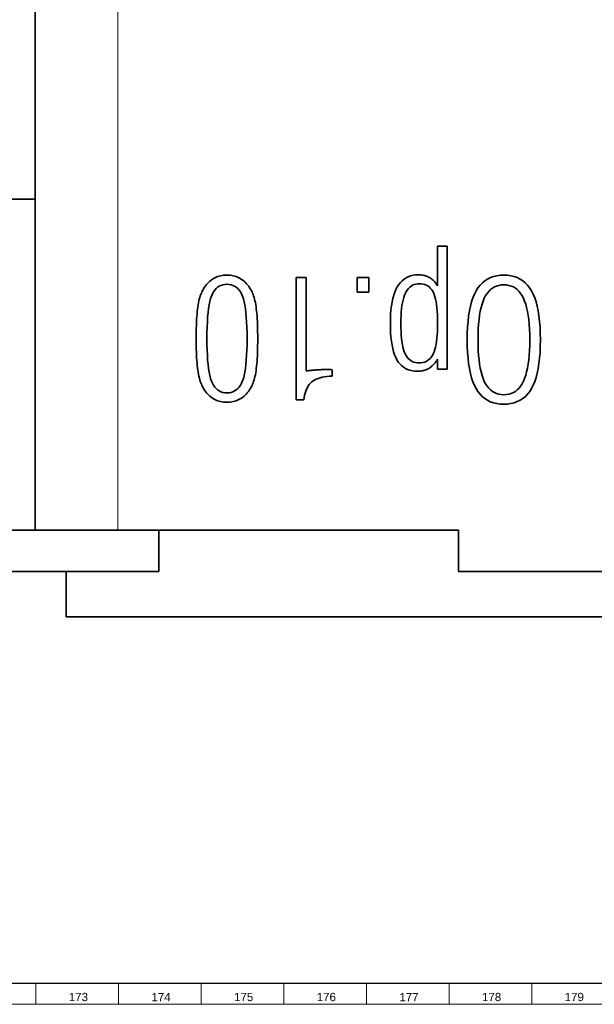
# Model space of a CAD drawing. Header units: millimetres. Extents: x -34 to 6620, y -230 to 4700.
# Tile 75 of 216: x 3446 to 3585, y 2 to 240. Entities that reach past the tile are written whole.
import ezdxf

# ---------------------------------------------------------------- set-up
doc = ezdxf.new("R2010")
doc.units = ezdxf.units.MM
doc.layers.add('1', color=7, linetype='Continuous', true_color=0xffffff)
doc.styles.add('Arial Unicode MS', font='Arial Unicode MS')

msp = doc.modelspace()

# ---------------------------------------------------------------- linework, layer by layer
at = {"layer": '1', "color": 7, "linetype": 'Continuous', "lineweight": 35}
for p, q in [((3449.811, 196.667), (3449.811, 356.667)), ((3449.811, 196.667), (3409.811, 196.667)), ((3449.811, 116.667), (3449.811, 196.667)), ((3549.58, 185.357), (3547.24, 185.357)), ((3547.24, 185.357), (3547.24, 175.743)), ((3549.58, 155.612), (3549.58, 185.357)), ((3491.566, 176.324), (3491.312, 176.033)), ((3491.832, 176.596), (3491.566, 176.324)), ((3492.109, 176.849), (3491.832, 176.596)), ((3492.397, 177.082), (3492.109, 176.849)), ((3492.696, 177.296), (3492.397, 177.082)), ((3493.005, 177.491), (3492.696, 177.296)), ((3493.325, 177.664), (3493.005, 177.491)), ((3493.655, 177.818), (3493.325, 177.664)), ((3493.995, 177.951), (3493.655, 177.818)), ((3494.345, 178.063), (3493.995, 177.951)), ((3494.704, 178.155), (3494.345, 178.063)), ((3495.074, 178.227), (3494.704, 178.155)), ((3495.454, 178.278), (3495.074, 178.227)), ((3495.844, 178.308), (3495.454, 178.278)), ((3496.244, 178.319), (3495.844, 178.308)), ((3496.644, 178.308), (3496.244, 178.319)), ((3497.034, 178.278), (3496.644, 178.308)), ((3497.414, 178.227), (3497.034, 178.278)), ((3497.784, 178.155), (3497.414, 178.227)), ((3498.144, 178.063), (3497.784, 178.155)), ((3498.494, 177.951), (3498.144, 178.063)), ((3498.833, 177.818), (3498.494, 177.951)), ((3499.163, 177.664), (3498.833, 177.818)), ((3499.483, 177.491), (3499.163, 177.664)), ((3499.793, 177.296), (3499.483, 177.491)), ((3500.092, 177.082), (3499.793, 177.296)), ((3500.381, 176.849), (3500.092, 177.082)), ((3500.66, 176.596), (3500.381, 176.849)), ((3500.928, 176.324), (3500.66, 176.596)), ((3501.186, 176.033), (3500.928, 176.324)), ((3515.432, 177.709), (3512.974, 177.709)), ((3512.974, 177.709), (3512.974, 148.161)), ((3515.451, 155.121), (3515.432, 177.709)), ((3527.797, 177.709), (3527.797, 174.171)), ((3530.569, 177.709), (3527.797, 177.709)), ((3530.569, 174.171), (3530.569, 177.709)), ((3538.221, 176.535), (3537.833, 176.041)), ((3538.645, 176.972), (3538.221, 176.535)), ((3539.102, 177.35), (3538.645, 176.972)), ((3539.595, 177.67), (3539.102, 177.35)), ((3540.123, 177.932), (3539.595, 177.67)), ((3540.685, 178.135), (3540.123, 177.932)), ((3541.282, 178.281), (3540.685, 178.135)), ((3541.914, 178.368), (3541.282, 178.281)), ((3542.581, 178.397), (3541.914, 178.368)), ((3542.369, 176.231), (3541.945, 176.162)), ((3542.817, 176.254), (3542.369, 176.231)), ((3542.888, 178.391), (3542.581, 178.397)), ((3543.275, 176.233), (3542.817, 176.254)), ((3543.186, 178.371), (3542.888, 178.391)), ((3543.477, 178.338), (3543.186, 178.371)), ((3543.707, 176.168), (3543.275, 176.233)), ((3543.759, 178.292), (3543.477, 178.338)), ((3544.033, 178.233), (3543.759, 178.292)), ((3544.3, 178.16), (3544.033, 178.233)), ((3544.558, 178.075), (3544.3, 178.16)), ((3544.808, 177.976), (3544.558, 178.075)), ((3545.05, 177.864), (3544.808, 177.976)), ((3545.284, 177.739), (3545.05, 177.864)), ((3545.511, 177.6), (3545.284, 177.739)), ((3545.73, 177.448), (3545.511, 177.6)), ((3545.943, 177.283), (3545.73, 177.448)), ((3546.149, 177.103), (3545.943, 177.283)), ((3546.348, 176.911), (3546.149, 177.103)), ((3546.54, 176.704), (3546.348, 176.911)), ((3546.726, 176.484), (3546.54, 176.704)), ((3546.904, 176.251), (3546.726, 176.484)), ((3547.076, 176.004), (3546.904, 176.251)), ((3558.057, 176.464), (3557.506, 175.897)), ((3558.656, 176.956), (3558.057, 176.464)), ((3559.304, 177.373), (3558.656, 176.956)), ((3559.999, 177.713), (3559.304, 177.373)), ((3560.743, 177.978), (3559.999, 177.713)), ((3561.534, 178.167), (3560.743, 177.978)), ((3562.374, 178.281), (3561.534, 178.167)), ((3563.263, 178.319), (3562.374, 178.281)), ((3564.147, 178.281), (3563.263, 178.319)), ((3564.983, 178.167), (3564.147, 178.281)), ((3565.772, 177.978), (3564.983, 178.167)), ((3566.513, 177.713), (3565.772, 177.978)), ((3567.207, 177.373), (3566.513, 177.713)), ((3567.852, 176.956), (3567.207, 177.373)), ((3568.45, 176.464), (3567.852, 176.956)), ((3569, 175.897), (3568.45, 176.464)), ((3490.063, 173.985), (3489.926, 173.656)), ((3490.209, 174.289), (3490.063, 173.985)), ((3490.407, 174.676), (3490.209, 174.289)), ((3490.617, 175.044), (3490.407, 174.676)), ((3490.837, 175.393), (3490.617, 175.044)), ((3491.069, 175.723), (3490.837, 175.393)), ((3491.312, 176.033), (3491.069, 175.723)), ((3493.011, 174.273), (3492.744, 173.788)), ((3493.307, 174.7), (3493.011, 174.273)), ((3493.635, 175.071), (3493.307, 174.7)), ((3493.993, 175.385), (3493.635, 175.071)), ((3494.382, 175.641), (3493.993, 175.385)), ((3494.802, 175.841), (3494.382, 175.641)), ((3495.252, 175.983), (3494.802, 175.841)), ((3495.733, 176.069), (3495.252, 175.983)), ((3496.244, 176.097), (3495.733, 176.069)), ((3496.76, 176.069), (3496.244, 176.097)), ((3497.244, 175.982), (3496.76, 176.069)), ((3497.698, 175.839), (3497.244, 175.982)), ((3498.12, 175.638), (3497.698, 175.839)), ((3498.512, 175.38), (3498.12, 175.638)), ((3498.873, 175.064), (3498.512, 175.38)), ((3499.204, 174.691), (3498.873, 175.064)), ((3499.503, 174.26), (3499.204, 174.691)), ((3499.771, 173.772), (3499.503, 174.26)), ((3501.433, 175.723), (3501.186, 176.033)), ((3501.67, 175.393), (3501.433, 175.723)), ((3501.897, 175.044), (3501.67, 175.393)), ((3502.113, 174.676), (3501.897, 175.044)), ((3502.319, 174.289), (3502.113, 174.676)), ((3502.457, 173.989), (3502.319, 174.289)), ((3502.587, 173.665), (3502.457, 173.989)), ((3527.797, 174.171), (3530.569, 174.171)), ((3536.874, 174.203), (3536.622, 173.47)), ((3537.16, 174.876), (3536.874, 174.203)), ((3537.479, 175.488), (3537.16, 174.876)), ((3537.833, 176.041), (3537.479, 175.488)), ((3539.426, 173.935), (3539.218, 173.444)), ((3539.656, 174.375), (3539.426, 173.935)), ((3539.911, 174.77), (3539.656, 174.375)), ((3540.189, 175.118), (3539.911, 174.77)), ((3540.492, 175.419), (3540.189, 175.118)), ((3540.819, 175.675), (3540.492, 175.419)), ((3541.17, 175.883), (3540.819, 175.675)), ((3541.546, 176.046), (3541.17, 175.883)), ((3541.945, 176.162), (3541.546, 176.046)), ((3544.113, 176.06), (3543.707, 176.168)), ((3544.492, 175.908), (3544.113, 176.06)), ((3544.844, 175.714), (3544.492, 175.908)), ((3545.17, 175.476), (3544.844, 175.714)), ((3545.469, 175.195), (3545.17, 175.476)), ((3545.742, 174.87), (3545.469, 175.195)), ((3545.988, 174.503), (3545.742, 174.87)), ((3546.208, 174.092), (3545.988, 174.503)), ((3546.404, 173.629), (3546.208, 174.092)), ((3547.24, 175.743), (3547.076, 176.004)), ((3556.549, 174.534), (3556.14, 173.735)), ((3557.004, 175.253), (3556.549, 174.534)), ((3557.506, 175.897), (3557.004, 175.253)), ((3559.211, 173.91), (3558.856, 173.36)), ((3559.6, 174.395), (3559.211, 173.91)), ((3560.022, 174.815), (3559.6, 174.395)), ((3560.478, 175.171), (3560.022, 174.815)), ((3560.968, 175.462), (3560.478, 175.171)), ((3561.491, 175.688), (3560.968, 175.462)), ((3562.048, 175.85), (3561.491, 175.688)), ((3562.638, 175.947), (3562.048, 175.85)), ((3563.263, 175.979), (3562.638, 175.947)), ((3563.887, 175.947), (3563.263, 175.979)), ((3564.477, 175.849), (3563.887, 175.947)), ((3565.035, 175.686), (3564.477, 175.849)), ((3565.559, 175.459), (3565.035, 175.686)), ((3566.049, 175.166), (3565.559, 175.459)), ((3566.506, 174.808), (3566.049, 175.166)), ((3566.93, 174.385), (3566.506, 174.808)), ((3567.32, 173.897), (3566.93, 174.385)), ((3567.677, 173.344), (3567.32, 173.897)), ((3569.502, 175.253), (3569, 175.897)), ((3569.956, 174.534), (3569.502, 175.253)), ((3570.365, 173.735), (3569.956, 174.534)), ((3489.365, 171.631), (3489.278, 171.149)), ((3489.461, 172.086), (3489.365, 171.631)), ((3489.565, 172.517), (3489.461, 172.086)), ((3489.677, 172.922), (3489.565, 172.517)), ((3489.798, 173.302), (3489.677, 172.922)), ((3489.926, 173.656), (3489.798, 173.302)), ((3492.113, 171.923), (3491.947, 171.124)), ((3492.3, 172.631), (3492.113, 171.923)), ((3492.509, 173.247), (3492.3, 172.631)), ((3492.744, 173.788), (3492.509, 173.247)), ((3500.009, 173.227), (3499.771, 173.772)), ((3500.22, 172.608), (3500.009, 173.227)), ((3500.409, 171.898), (3500.22, 172.608)), ((3500.575, 171.098), (3500.409, 171.898)), ((3502.71, 173.316), (3502.587, 173.665)), ((3502.825, 172.942), (3502.71, 173.316)), ((3502.933, 172.544), (3502.825, 172.942)), ((3503.034, 172.121), (3502.933, 172.544)), ((3503.127, 171.673), (3503.034, 172.121)), ((3503.212, 171.2), (3503.127, 171.673)), ((3536.219, 171.821), (3536.067, 170.906)), ((3536.404, 172.676), (3536.219, 171.821)), ((3536.622, 173.47), (3536.404, 172.676)), ((3538.727, 171.654), (3538.607, 170.951)), ((3538.869, 172.304), (3538.727, 171.654)), ((3539.033, 172.901), (3538.869, 172.304)), ((3539.218, 173.444), (3539.033, 172.901)), ((3546.58, 173.107), (3546.404, 173.629)), ((3546.735, 172.524), (3546.58, 173.107)), ((3546.869, 171.881), (3546.735, 172.524)), ((3546.982, 171.177), (3546.869, 171.881)), ((3555.451, 171.879), (3555.171, 170.823)), ((3555.774, 172.85), (3555.451, 171.879)), ((3556.14, 173.735), (3555.774, 172.85)), ((3558.245, 172.063), (3557.986, 171.308)), ((3558.534, 172.745), (3558.245, 172.063)), ((3558.856, 173.36), (3558.534, 172.745)), ((3568, 172.726), (3567.677, 173.344)), ((3568.292, 172.04), (3568, 172.726)), ((3568.552, 171.283), (3568.292, 172.04)), ((3570.731, 172.85), (3570.365, 173.735)), ((3571.054, 171.879), (3570.731, 172.85)), ((3571.334, 170.823), (3571.054, 171.879)), ((3489.064, 169.549), (3489.007, 168.952)), ((3489.128, 170.111), (3489.064, 169.549)), ((3489.198, 170.643), (3489.128, 170.111)), ((3489.278, 171.149), (3489.198, 170.643)), ((3491.683, 169.251), (3491.584, 168.177)), ((3491.804, 170.233), (3491.683, 169.251)), ((3491.947, 171.124), (3491.804, 170.233)), ((3500.72, 170.207), (3500.575, 171.098)), ((3500.842, 169.226), (3500.72, 170.207)), ((3500.942, 168.155), (3500.842, 169.226)), ((3503.29, 170.702), (3503.212, 171.2)), ((3503.361, 170.18), (3503.29, 170.702)), ((3503.424, 169.626), (3503.361, 170.18)), ((3503.481, 169.034), (3503.424, 169.626)), ((3535.95, 169.931), (3535.866, 168.895)), ((3536.067, 170.906), (3535.95, 169.931)), ((3538.433, 169.387), (3538.378, 168.524)), ((3538.509, 170.196), (3538.433, 169.387)), ((3538.607, 170.951), (3538.509, 170.196)), ((3547.075, 170.414), (3546.982, 171.177)), ((3547.147, 169.591), (3547.075, 170.414)), ((3547.199, 168.707), (3547.147, 169.591)), ((3554.934, 169.681), (3554.741, 168.454)), ((3555.171, 170.823), (3554.934, 169.681)), ((3557.559, 169.584), (3557.392, 168.614)), ((3557.757, 170.482), (3557.559, 169.584)), ((3557.986, 171.308), (3557.757, 170.482)), ((3568.782, 170.456), (3568.552, 171.283)), ((3568.982, 169.558), (3568.782, 170.456)), ((3569.15, 168.59), (3568.982, 169.558)), ((3571.571, 169.681), (3571.334, 170.823)), ((3571.765, 168.454), (3571.571, 169.681)), ((3488.877, 166.953), (3488.847, 166.217)), ((3488.914, 167.654), (3488.877, 166.953)), ((3488.957, 168.321), (3488.914, 167.654)), ((3489.007, 168.952), (3488.957, 168.321)), ((3491.507, 167.011), (3491.452, 165.754)), ((3491.584, 168.177), (3491.507, 167.011)), ((3501.02, 166.993), (3500.942, 168.155)), ((3501.075, 165.741), (3501.02, 166.993)), ((3503.531, 168.404), (3503.481, 169.034)), ((3503.575, 167.736), (3503.531, 168.404)), ((3503.611, 167.029), (3503.575, 167.736)), ((3503.642, 166.285), (3503.611, 167.029)), ((3535.815, 167.798), (3535.799, 166.641)), ((3535.866, 168.895), (3535.815, 167.798)), ((3538.345, 167.609), (3538.335, 166.641)), ((3538.378, 168.524), (3538.345, 167.609)), ((3547.23, 167.763), (3547.199, 168.707)), ((3547.24, 166.759), (3547.23, 167.763)), ((3547.23, 165.743), (3547.24, 166.759)), ((3554.59, 167.141), (3554.482, 165.743)), ((3554.741, 168.454), (3554.59, 167.141)), ((3557.255, 167.573), (3557.148, 166.46)), ((3557.392, 168.614), (3557.255, 167.573)), ((3569.288, 167.551), (3569.15, 168.59)), ((3569.396, 166.441), (3569.288, 167.551)), ((3571.915, 167.141), (3571.765, 168.454)), ((3572.023, 165.743), (3571.915, 167.141)), ((3488.807, 164.641), (3488.797, 163.801)), ((3488.823, 165.447), (3488.807, 164.641)), ((3488.847, 166.217), (3488.823, 165.447)), ((3491.419, 164.405), (3491.408, 162.965)), ((3491.452, 165.754), (3491.419, 164.405)), ((3501.109, 164.398), (3501.075, 165.741)), ((3501.12, 162.965), (3501.109, 164.398)), ((3503.665, 165.502), (3503.642, 166.285)), ((3503.682, 164.681), (3503.665, 165.502)), ((3503.692, 163.823), (3503.682, 164.681)), ((3535.799, 166.641), (3535.814, 165.463)), ((3535.814, 165.463), (3535.862, 164.351)), ((3535.862, 164.351), (3535.942, 163.305)), ((3538.335, 166.641), (3538.345, 165.651)), ((3538.345, 165.651), (3538.376, 164.719)), ((3538.376, 164.719), (3538.428, 163.844)), ((3547.146, 163.892), (3547.198, 164.788)), ((3547.198, 164.788), (3547.23, 165.743)), ((3554.482, 165.743), (3554.418, 164.259)), ((3557.072, 165.275), (3557.026, 164.018)), ((3557.148, 166.46), (3557.072, 165.275)), ((3569.472, 165.261), (3569.396, 166.441)), ((3569.518, 164.011), (3569.472, 165.261)), ((3572.088, 164.259), (3572.023, 165.743)), ((3488.797, 163.801), (3488.793, 162.926)), ((3488.793, 162.926), (3488.797, 162.08)), ((3488.797, 162.08), (3488.807, 161.266)), ((3491.408, 162.965), (3491.419, 161.528)), ((3501.109, 161.535), (3501.12, 162.965)), ((3503.682, 161.184), (3503.692, 162.036)), ((3503.695, 162.926), (3503.692, 163.823)), ((3503.692, 162.036), (3503.695, 162.926)), ((3535.942, 163.305), (3536.053, 162.326)), ((3536.053, 162.326), (3536.197, 161.412)), ((3538.428, 163.844), (3538.501, 163.025)), ((3538.501, 163.025), (3538.595, 162.264)), ((3538.595, 162.264), (3538.71, 161.561)), ((3546.862, 161.567), (3546.977, 162.282)), ((3546.977, 162.282), (3547.072, 163.057)), ((3547.072, 163.057), (3547.146, 163.892)), ((3554.418, 164.259), (3554.396, 162.69)), ((3554.396, 162.69), (3554.418, 161.121)), ((3557.026, 164.018), (3557.011, 162.69)), ((3557.011, 162.69), (3557.026, 161.361)), ((3569.534, 162.69), (3569.518, 164.011)), ((3569.518, 161.368), (3569.534, 162.69)), ((3572.109, 162.69), (3572.088, 164.259)), ((3572.088, 161.124), (3572.109, 162.69)), ((3488.807, 161.266), (3488.824, 160.482)), ((3488.824, 160.482), (3488.848, 159.73)), ((3488.848, 159.73), (3488.879, 159.008)), ((3491.419, 161.528), (3491.452, 160.183)), ((3491.452, 160.183), (3491.507, 158.928)), ((3501.02, 158.947), (3501.075, 160.196)), ((3501.075, 160.196), (3501.109, 161.535)), ((3503.611, 158.854), (3503.642, 159.593)), ((3503.642, 159.593), (3503.665, 160.37)), ((3503.665, 160.37), (3503.682, 161.184)), ((3536.197, 161.412), (3536.372, 160.564)), ((3536.372, 160.564), (3536.579, 159.782)), ((3536.579, 159.782), (3536.818, 159.067)), ((3538.71, 161.561), (3538.845, 160.914)), ((3538.845, 160.914), (3539.001, 160.325)), ((3539.001, 160.325), (3539.179, 159.793)), ((3539.179, 159.793), (3539.377, 159.318)), ((3546.188, 159.308), (3546.388, 159.783)), ((3546.388, 159.783), (3546.567, 160.317)), ((3546.567, 160.317), (3546.725, 160.912)), ((3546.725, 160.912), (3546.862, 161.567)), ((3554.418, 161.121), (3554.482, 159.638)), ((3554.482, 159.638), (3554.589, 158.241)), ((3557.026, 161.361), (3557.072, 160.104)), ((3557.072, 160.104), (3557.148, 158.919)), ((3569.396, 158.938), (3569.472, 160.118)), ((3569.472, 160.118), (3569.518, 161.368)), ((3571.916, 158.25), (3572.023, 159.644)), ((3572.023, 159.644), (3572.088, 161.124)), ((3488.879, 159.008), (3488.917, 158.318)), ((3488.917, 158.318), (3488.962, 157.659)), ((3488.962, 157.659), (3489.013, 157.031)), ((3491.507, 158.928), (3491.584, 157.765)), ((3491.584, 157.765), (3491.683, 156.694)), ((3500.842, 156.718), (3500.942, 157.787)), ((3500.942, 157.787), (3501.02, 158.947)), ((3503.481, 156.861), (3503.531, 157.488)), ((3503.531, 157.488), (3503.575, 158.152)), ((3503.575, 158.152), (3503.611, 158.854)), ((3536.818, 159.067), (3537.088, 158.417)), ((3537.088, 158.417), (3537.391, 157.834)), ((3537.391, 157.834), (3537.728, 157.311)), ((3537.728, 157.311), (3538.103, 156.843)), ((3539.377, 159.318), (3539.598, 158.894)), ((3539.598, 158.894), (3539.844, 158.515)), ((3539.844, 158.515), (3540.117, 158.18)), ((3540.117, 158.18), (3540.415, 157.89)), ((3540.415, 157.89), (3540.738, 157.645)), ((3540.738, 157.645), (3541.087, 157.444)), ((3541.087, 157.444), (3541.461, 157.288)), ((3541.461, 157.288), (3541.861, 157.176)), ((3541.861, 157.176), (3542.287, 157.109)), ((3543.204, 157.109), (3543.644, 157.176)), ((3543.644, 157.176), (3544.056, 157.287)), ((3544.056, 157.287), (3544.442, 157.442)), ((3544.442, 157.442), (3544.8, 157.642)), ((3544.8, 157.642), (3545.132, 157.886)), ((3545.132, 157.886), (3545.436, 158.175)), ((3545.436, 158.175), (3545.714, 158.508)), ((3545.714, 158.508), (3545.965, 158.886)), ((3545.965, 158.886), (3546.188, 159.308)), ((3546.426, 156.904), (3546.635, 157.147)), ((3546.635, 157.147), (3546.84, 157.406)), ((3546.84, 157.406), (3547.042, 157.681)), ((3547.042, 157.681), (3547.24, 157.971)), ((3547.24, 157.971), (3547.24, 155.612)), ((3554.589, 158.241), (3554.739, 156.93)), ((3557.148, 158.919), (3557.255, 157.806)), ((3557.255, 157.806), (3557.392, 156.765)), ((3569.15, 156.789), (3569.288, 157.828)), ((3569.288, 157.828), (3569.396, 158.938)), ((3571.766, 156.941), (3571.916, 158.25)), ((3489.013, 157.031), (3489.072, 156.434)), ((3489.072, 156.434), (3489.137, 155.868)), ((3489.137, 155.868), (3489.21, 155.33)), ((3489.21, 155.33), (3489.29, 154.817)), ((3489.29, 154.817), (3489.378, 154.33)), ((3491.683, 156.694), (3491.804, 155.713)), ((3491.804, 155.713), (3491.947, 154.824)), ((3491.947, 154.824), (3492.113, 154.025)), ((3500.409, 154.051), (3500.575, 154.85)), ((3500.575, 154.85), (3500.72, 155.739)), ((3500.72, 155.739), (3500.842, 156.718)), ((3503.212, 154.704), (3503.29, 155.2)), ((3503.29, 155.2), (3503.361, 155.72)), ((3503.361, 155.72), (3503.424, 156.272)), ((3503.424, 156.272), (3503.481, 156.861)), ((3515.679, 155.155), (3515.451, 155.121)), ((3515.908, 155.188), (3515.679, 155.155)), ((3516.136, 155.219), (3515.908, 155.188)), ((3516.365, 155.248), (3516.136, 155.219)), ((3516.594, 155.276), (3516.365, 155.248)), ((3516.823, 155.301), (3516.594, 155.276)), ((3517.052, 155.325), (3516.823, 155.301)), ((3517.282, 155.347), (3517.052, 155.325)), ((3517.512, 155.368), (3517.282, 155.347)), ((3517.742, 155.386), (3517.512, 155.368)), ((3517.972, 155.403), (3517.742, 155.386)), ((3518.204, 155.419), (3517.972, 155.403)), ((3518.438, 155.433), (3518.204, 155.419)), ((3518.673, 155.446), (3518.438, 155.433)), ((3518.909, 155.457), (3518.673, 155.446)), ((3519.146, 155.468), (3518.909, 155.457)), ((3519.385, 155.476), (3519.146, 155.468)), ((3519.626, 155.484), (3519.385, 155.476)), ((3519.867, 155.49), (3519.626, 155.484)), ((3520.11, 155.494), (3519.867, 155.49)), ((3520.237, 155.494), (3520.11, 155.494)), ((3520.357, 155.494), (3520.237, 155.494)), ((3520.471, 155.493), (3520.357, 155.494)), ((3520.578, 155.493), (3520.471, 155.493)), ((3520.678, 155.492), (3520.578, 155.493)), ((3520.772, 155.491), (3520.678, 155.492)), ((3520.86, 155.49), (3520.772, 155.491)), ((3520.941, 155.488), (3520.86, 155.49)), ((3521.015, 155.486), (3520.941, 155.488)), ((3521.084, 155.485), (3521.015, 155.486)), ((3521.148, 155.482), (3521.084, 155.485)), ((3521.213, 155.479), (3521.148, 155.482)), ((3521.277, 155.476), (3521.213, 155.479)), ((3521.342, 155.472), (3521.277, 155.476)), ((3521.406, 155.467), (3521.342, 155.472)), ((3521.469, 155.462), (3521.406, 155.467)), ((3521.533, 155.456), (3521.469, 155.462)), ((3521.596, 155.45), (3521.533, 155.456)), ((3521.66, 155.443), (3521.596, 155.45)), ((3521.723, 155.435), (3521.66, 155.443)), ((3521.723, 153.922), (3521.723, 155.435)), ((3538.103, 156.843), (3538.515, 156.43)), ((3538.515, 156.43), (3538.964, 156.072)), ((3538.964, 156.072), (3539.45, 155.77)), ((3539.45, 155.77), (3539.974, 155.522)), ((3539.974, 155.522), (3540.535, 155.329)), ((3540.535, 155.329), (3541.134, 155.192)), ((3541.134, 155.192), (3541.77, 155.109)), ((3541.77, 155.109), (3542.443, 155.081)), ((3542.287, 157.109), (3542.738, 157.087)), ((3542.443, 155.081), (3542.739, 155.088)), ((3542.738, 157.087), (3543.204, 157.109)), ((3542.739, 155.088), (3543.028, 155.109)), ((3543.028, 155.109), (3543.31, 155.144)), ((3543.31, 155.144), (3543.585, 155.193)), ((3543.585, 155.193), (3543.854, 155.256)), ((3543.854, 155.256), (3544.116, 155.333)), ((3544.116, 155.333), (3544.371, 155.423)), ((3544.371, 155.423), (3544.62, 155.528)), ((3544.62, 155.528), (3544.862, 155.647)), ((3544.862, 155.647), (3545.097, 155.779)), ((3545.097, 155.779), (3545.328, 155.927)), ((3545.328, 155.927), (3545.554, 156.09)), ((3545.554, 156.09), (3545.777, 156.27)), ((3545.777, 156.27), (3545.997, 156.465)), ((3545.997, 156.465), (3546.213, 156.676)), ((3546.213, 156.676), (3546.426, 156.904)), ((3547.24, 155.612), (3549.58, 155.612)), ((3554.739, 156.93), (3554.932, 155.706)), ((3554.932, 155.706), (3555.168, 154.567)), ((3557.392, 156.765), (3557.559, 155.795)), ((3557.559, 155.795), (3557.757, 154.897)), ((3557.757, 154.897), (3557.986, 154.071)), ((3568.552, 154.096), (3568.782, 154.923)), ((3568.782, 154.923), (3568.982, 155.821)), ((3568.982, 155.821), (3569.15, 156.789)), ((3571.338, 154.58), (3571.573, 155.718)), ((3571.573, 155.718), (3571.766, 156.941)), ((3489.378, 154.33), (3489.474, 153.867)), ((3489.474, 153.867), (3489.577, 153.43)), ((3489.577, 153.43), (3489.688, 153.018)), ((3489.688, 153.018), (3489.807, 152.631)), ((3489.807, 152.631), (3489.933, 152.269)), ((3492.113, 154.025), (3492.3, 153.318)), ((3492.3, 153.318), (3492.509, 152.703)), ((3492.509, 152.703), (3492.744, 152.161)), ((3499.771, 152.177), (3500.009, 152.722)), ((3500.009, 152.722), (3500.22, 153.341)), ((3500.22, 153.341), (3500.409, 154.051)), ((3502.587, 152.245), (3502.71, 152.593)), ((3502.71, 152.593), (3502.825, 152.966)), ((3502.825, 152.966), (3502.933, 153.364)), ((3502.933, 153.364), (3503.034, 153.786)), ((3503.034, 153.786), (3503.127, 154.233)), ((3503.127, 154.233), (3503.212, 154.704)), ((3516.458, 152.198), (3516.759, 152.477)), ((3516.759, 152.477), (3517.09, 152.726)), ((3517.09, 152.726), (3517.457, 152.953)), ((3517.457, 152.953), (3517.862, 153.156)), ((3517.862, 153.156), (3518.303, 153.335)), ((3518.303, 153.335), (3518.781, 153.492)), ((3518.781, 153.492), (3519.296, 153.624)), ((3519.296, 153.624), (3519.847, 153.734)), ((3519.847, 153.734), (3520.436, 153.82)), ((3520.436, 153.82), (3521.061, 153.882)), ((3521.061, 153.882), (3521.723, 153.922)), ((3555.168, 154.567), (3555.446, 153.515)), ((3555.446, 153.515), (3555.768, 152.549)), ((3555.768, 152.549), (3556.132, 151.668)), ((3557.986, 154.071), (3558.245, 153.317)), ((3558.245, 153.317), (3558.534, 152.634)), ((3558.534, 152.634), (3558.856, 152.019)), ((3567.677, 152.035), (3568, 152.654)), ((3568, 152.654), (3568.292, 153.34)), ((3568.292, 153.34), (3568.552, 154.096)), ((3570.373, 151.68), (3570.738, 152.561)), ((3570.738, 152.561), (3571.059, 153.528)), ((3571.059, 153.528), (3571.338, 154.58)), ((3489.933, 152.269), (3490.067, 151.933)), ((3490.067, 151.933), (3490.209, 151.621)), ((3490.209, 151.621), (3490.407, 151.234)), ((3490.407, 151.234), (3490.617, 150.866)), ((3490.617, 150.866), (3490.837, 150.517)), ((3490.837, 150.517), (3491.069, 150.187)), ((3491.069, 150.187), (3491.312, 149.877)), ((3492.744, 152.161), (3493.011, 151.677)), ((3493.011, 151.677), (3493.307, 151.249)), ((3493.307, 151.249), (3493.635, 150.878)), ((3493.635, 150.878), (3493.993, 150.565)), ((3493.993, 150.565), (3494.382, 150.308)), ((3494.382, 150.308), (3494.802, 150.109)), ((3494.802, 150.109), (3495.252, 149.966)), ((3497.244, 149.967), (3497.698, 150.11)), ((3497.698, 150.11), (3498.12, 150.311)), ((3498.12, 150.311), (3498.512, 150.57)), ((3498.512, 150.57), (3498.873, 150.885)), ((3498.873, 150.885), (3499.204, 151.259)), ((3499.204, 151.259), (3499.503, 151.689)), ((3499.503, 151.689), (3499.771, 152.177)), ((3501.186, 149.864), (3501.433, 150.176)), ((3501.433, 150.176), (3501.67, 150.508)), ((3501.67, 150.508), (3501.897, 150.859)), ((3501.897, 150.859), (3502.113, 151.23)), ((3502.113, 151.23), (3502.319, 151.621)), ((3502.319, 151.621), (3502.457, 151.921)), ((3502.457, 151.921), (3502.587, 152.245)), ((3515.182, 149.813), (3515.332, 150.296)), ((3515.332, 150.296), (3515.508, 150.744)), ((3515.508, 150.744), (3515.708, 151.159)), ((3515.708, 151.159), (3515.933, 151.539)), ((3515.933, 151.539), (3516.183, 151.886)), ((3516.183, 151.886), (3516.458, 152.198)), ((3556.132, 151.668), (3556.539, 150.874)), ((3556.539, 150.874), (3556.992, 150.161)), ((3556.992, 150.161), (3557.494, 149.523)), ((3558.856, 152.019), (3559.211, 151.47)), ((3559.211, 151.47), (3559.6, 150.985)), ((3559.6, 150.985), (3560.022, 150.564)), ((3560.022, 150.564), (3560.478, 150.208)), ((3560.478, 150.208), (3560.968, 149.917)), ((3565.559, 149.921), (3566.049, 150.213)), ((3566.049, 150.213), (3566.506, 150.571)), ((3566.506, 150.571), (3566.93, 150.994)), ((3566.93, 150.994), (3567.32, 151.482)), ((3567.32, 151.482), (3567.677, 152.035)), ((3569.012, 149.529), (3569.514, 150.169)), ((3569.514, 150.169), (3569.966, 150.884)), ((3569.966, 150.884), (3570.373, 151.68)), ((3491.312, 149.877), (3491.566, 149.586)), ((3491.566, 149.586), (3491.832, 149.314)), ((3491.832, 149.314), (3492.109, 149.061)), ((3492.109, 149.061), (3492.397, 148.828)), ((3492.397, 148.828), (3492.696, 148.614)), ((3492.696, 148.614), (3493.005, 148.419)), ((3493.005, 148.419), (3493.325, 148.246)), ((3493.325, 148.246), (3493.655, 148.092)), ((3493.655, 148.092), (3493.995, 147.959)), ((3493.995, 147.959), (3494.345, 147.847)), ((3494.345, 147.847), (3494.704, 147.755)), ((3494.704, 147.755), (3495.074, 147.683)), ((3495.074, 147.683), (3495.454, 147.632)), ((3495.252, 149.966), (3495.733, 149.881)), ((3495.454, 147.632), (3495.844, 147.602)), ((3495.733, 149.881), (3496.244, 149.852)), ((3496.244, 149.852), (3496.76, 149.881)), ((3496.644, 147.601), (3497.034, 147.632)), ((3496.76, 149.881), (3497.244, 149.967)), ((3497.034, 147.632), (3497.414, 147.682)), ((3497.414, 147.682), (3497.784, 147.753)), ((3497.784, 147.753), (3498.144, 147.844)), ((3498.144, 147.844), (3498.494, 147.956)), ((3498.494, 147.956), (3498.833, 148.087)), ((3498.833, 148.087), (3499.163, 148.239)), ((3499.163, 148.239), (3499.483, 148.411)), ((3499.483, 148.411), (3499.793, 148.604)), ((3499.793, 148.604), (3500.092, 148.816)), ((3500.092, 148.816), (3500.381, 149.048)), ((3500.381, 149.048), (3500.66, 149.301)), ((3500.66, 149.301), (3500.928, 149.573)), ((3500.928, 149.573), (3501.186, 149.864)), ((3512.974, 148.161), (3514.881, 148.161)), ((3514.881, 148.161), (3514.957, 148.746)), ((3514.957, 148.746), (3515.057, 149.297)), ((3515.057, 149.297), (3515.182, 149.813)), ((3557.494, 149.523), (3558.044, 148.959)), ((3558.044, 148.959), (3558.643, 148.471)), ((3558.643, 148.471), (3559.291, 148.058)), ((3559.291, 148.058), (3559.988, 147.72)), ((3559.988, 147.72), (3560.734, 147.457)), ((3560.968, 149.917), (3561.491, 149.691)), ((3561.491, 149.691), (3562.048, 149.529)), ((3562.048, 149.529), (3562.638, 149.432)), ((3562.638, 149.432), (3563.263, 149.4)), ((3563.263, 149.4), (3563.887, 149.433)), ((3563.887, 149.433), (3564.477, 149.53)), ((3564.477, 149.53), (3565.035, 149.693)), ((3565.035, 149.693), (3565.559, 149.921)), ((3565.781, 147.458), (3566.524, 147.722)), ((3566.524, 147.722), (3567.219, 148.061)), ((3567.219, 148.061), (3567.865, 148.475)), ((3567.865, 148.475), (3568.463, 148.964)), ((3568.463, 148.964), (3569.012, 149.529)), ((3495.844, 147.602), (3496.244, 147.591)), ((3496.244, 147.591), (3496.644, 147.601)), ((3560.734, 147.457), (3561.528, 147.27)), ((3561.528, 147.27), (3562.371, 147.157)), ((3562.371, 147.157), (3563.263, 147.119)), ((3563.263, 147.119), (3564.151, 147.157)), ((3564.151, 147.157), (3564.99, 147.27)), ((3564.99, 147.27), (3565.781, 147.458)), ((3449.811, 116.667), (3409.811, 116.667)), ((3469.811, 116.667), (3449.811, 116.667)), ((3469.811, 116.667), (3552.311, 116.667)), ((3479.737, 106.667), (3479.737, 116.667)), ((3552.311, 116.667), (3552.311, 106.667)), ((3479.737, 106.667), (3394.884, 106.667)), ((3457.311, 106.667), (3457.311, 95.667)), ((3592.311, 106.667), (3552.311, 106.667)), ((3607.309, 95.667), (3457.311, 95.667))]:
    msp.add_line(p, q, dxfattribs=at)
at = {"layer": '1', "color": 92, "linetype": 'Continuous', "lineweight": 13}
msp.add_line((3469.811, 116.667), (3469.811, 356.667), dxfattribs=at)
at = {"layer": '1', "color": 7, "linetype": 'Continuous', "lineweight": 25}
msp.add_line((6613, 7), (7, 7), dxfattribs=at)
at = {"layer": '1', "color": 3, "linetype": 'Continuous', "lineweight": 13}
for p, q in [((3450, 7), (3450, 2)), ((3470, 7), (3470, 2)), ((3490, 7), (3490, 2)), ((3510, 7), (3510, 2)), ((3530, 7), (3530, 2)), ((3550, 7), (3550, 2)), ((3570, 7), (3570, 2))]:
    msp.add_line(p, q, dxfattribs=at)
at = {"layer": '1', "color": 3, "linetype": 'Continuous', "lineweight": 18}
msp.add_line((6618, 2), (2, 2), dxfattribs=at)

# ---------------------------------------------------------------- texts
at = {"layer": '1', "color": 3, "linetype": 'Continuous', "lineweight": 13, "char_height": 2, "attachment_point": 7, "line_spacing_factor": 1.069626, "style": 'Arial Unicode MS'}
for s, insert in [('\\W1.0000;173', (3457.969, 2.738)), ('\\W1.0000;176', (3517.969, 2.738)), ('\\W1.0000;178', (3557.969, 2.738)), ('\\W1.0000;179', (3577.969, 2.738)), ('\\W1.0000;174', (3477.969, 2.738)), ('\\W1.0000;175', (3497.969, 2.738)), ('\\W1.0000;177', (3537.969, 2.738))]:
    msp.add_mtext(s, dxfattribs=dict(at, insert=insert))

doc.saveas('drawing.dxf')
